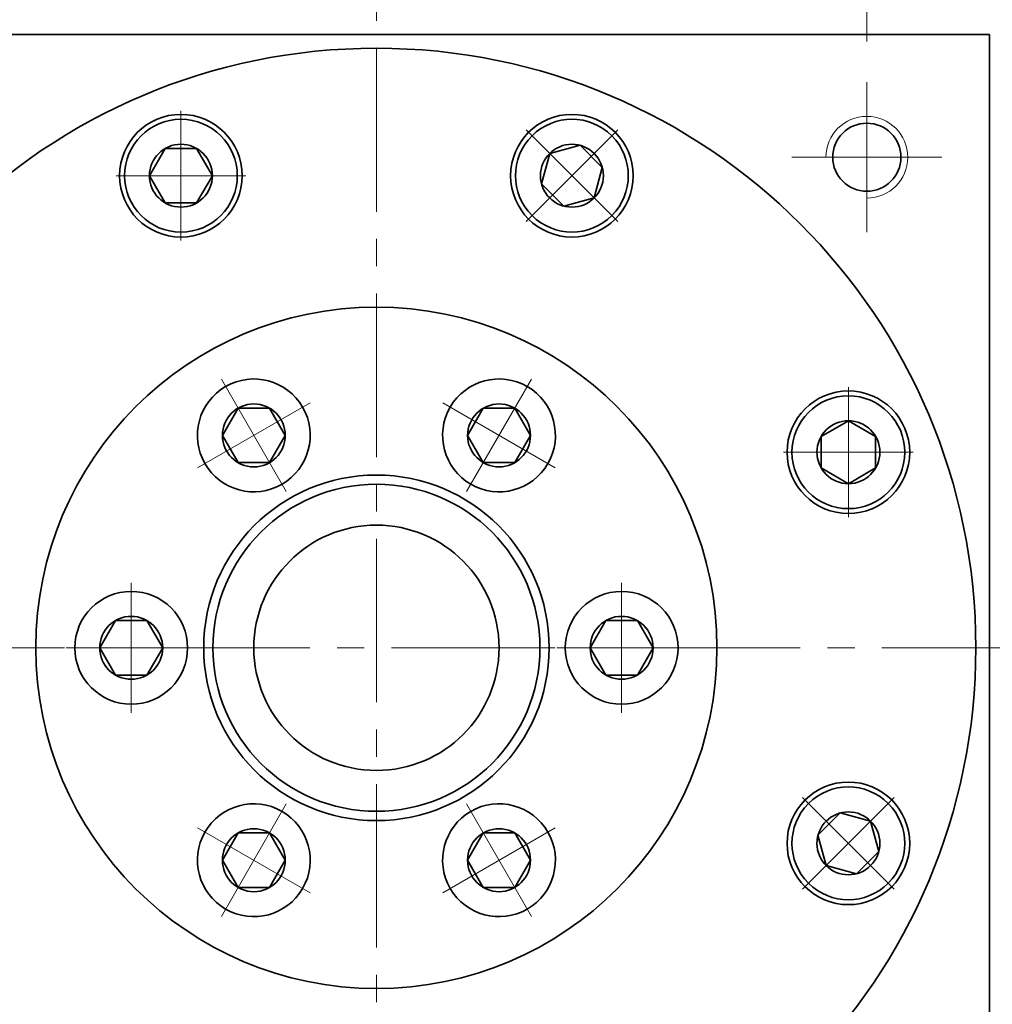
# Model space of a CAD drawing. Header units: millimetres. Extents: x -20 to 693, y -25 to 477.
# Tile 9 of 11: x 370 to 441, y 345 to 418. Entities that reach past the tile are written whole.
import ezdxf

# ---------------------------------------------------------------- set-up
doc = ezdxf.new("R2010")
doc.units = ezdxf.units.MM
doc.set_wipeout_variables(frame=1)
doc.linetypes.add('点画线', pattern=[18, 12, -2, 2, -2])
for name, color, linetype, lineweight in [('中心线层', 1, '点画线', 18), ('尺寸线层', 3, 'Continuous', 18), ('粗实线层', 7, 'Continuous', 35)]:
    doc.layers.add(name, color=color, linetype=linetype, lineweight=lineweight)
doc.styles.add('宋体', font='SimSun.ttf', dxfattribs={"width": 0.8})
doc.dimstyles.new('A水平标注$0', dxfattribs={"dimtxt": 3.5, "dimasz": 2, "dimexe": 1.5, "dimexo": 3, "dimgap": 1.1, "dimtad": 1, "dimtoh": 1, "dimdec": 4, "dimdsep": 46, "dimtxsty": '宋体', "dimblk": 'OPEN', "dimcen": 3, "dimclrd": 3, "dimclre": 3, "dimclrt": 6, "dimadec": 0, "dimazin": 0, "dimtm": 1e-09, "dimtfac": 1, "dimtdec": 4, "dimtix": 1, "dimtmove": 0, "dimatfit": 3, "dimldrblk": 'OPEN', "dimfxl": 0, "dimlwd": 13, "dimlwe": 13, "dimarcsym": 0})

# ---------------------------------------------------------------- blocks, each defined once
blk = doc.blocks.new('_Open')
at = {"color": 0, "linetype": 'ByBlock', "lineweight": -2}
for p, q in [((-1, 0.167), (0, 0)), ((-1, -0.167), (0, 0)), ((0, 0), (-1, 0))]:
    blk.add_line(p, q, dxfattribs=at)
blk = doc.blocks.new('*D21')
at = {"layer": 'Defpoints', "color": 0, "transparency": 16777216}
for p in [(359.813, 424.062), (395.813, 419.444), (359.813, 412.944)]:
    blk.add_point(p, dxfattribs=at)
at = {"layer": '尺寸线层', "color": 3, "lineweight": 13, "transparency": 16777216}
for p, q in [((359.813, 415.944), (359.813, 425.562)), ((395.813, 422.444), (395.813, 425.562)), ((393.813, 424.062), (361.813, 424.062))]:
    blk.add_line(p, q, dxfattribs=at)
at = {"layer": '尺寸线层', "color": 3, "lineweight": 13, "transparency": 16777216, "xscale": 2, "yscale": 2, "zscale": 2, "rotation": 180}
blk.add_blockref('_Open', (359.813, 424.062), dxfattribs=at)
at = {"layer": '尺寸线层', "color": 3, "lineweight": 13, "transparency": 16777216, "xscale": 2, "yscale": 2, "zscale": 2}
blk.add_blockref('_Open', (395.813, 424.062), dxfattribs=at)
at = {"layer": '尺寸线层', "color": 6, "transparency": 16777216, "insert": (377.813, 427.506), "char_height": 5, "attachment_point": 5, "style": '宋体', "bg_fill": 3, "box_fill_scale": 1.1, "bg_fill_color": 257, "bg_fill_transparency": 0}
blk.add_mtext('36', dxfattribs=at)
blk = doc.blocks.new('*D22')
at = {"layer": 'Defpoints', "color": 0, "transparency": 16777216}
for p in [(431.813, 424.062), (395.813, 419.444), (431.813, 412.944)]:
    blk.add_point(p, dxfattribs=at)
at = {"layer": '尺寸线层', "color": 3, "lineweight": 13, "transparency": 16777216}
for p, q in [((395.813, 422.444), (395.813, 425.562)), ((431.813, 415.944), (431.813, 425.562)), ((397.813, 424.062), (429.813, 424.062))]:
    blk.add_line(p, q, dxfattribs=at)
at = {"layer": '尺寸线层', "color": 3, "lineweight": 13, "transparency": 16777216, "xscale": 2, "yscale": 2, "zscale": 2, "rotation": 180}
blk.add_blockref('_Open', (395.813, 424.062), dxfattribs=at)
at = {"layer": '尺寸线层', "color": 3, "lineweight": 13, "transparency": 16777216, "xscale": 2, "yscale": 2, "zscale": 2}
blk.add_blockref('_Open', (431.813, 424.062), dxfattribs=at)
at = {"layer": '尺寸线层', "color": 6, "transparency": 16777216, "insert": (413.813, 427.506), "char_height": 5, "attachment_point": 5, "style": '宋体', "bg_fill": 3, "box_fill_scale": 1.1, "bg_fill_color": 257, "bg_fill_transparency": 0}
blk.add_mtext('36', dxfattribs=at)
blk = doc.blocks.new('*D25')
at = {"layer": 'Defpoints', "color": 0, "transparency": 16777216}
for p in [(440.813, 416.444), (440.412, 170.444), (477.424, 170.444)]:
    blk.add_point(p, dxfattribs=at)
at = {"layer": '尺寸线层', "color": 3, "lineweight": 13, "transparency": 16777216}
for p, q in [((443.813, 416.444), (478.924, 416.444)), ((477.424, 414.444), (477.424, 172.444)), ((443.412, 170.444), (478.924, 170.444))]:
    blk.add_line(p, q, dxfattribs=at)
at = {"layer": '尺寸线层', "color": 3, "lineweight": 13, "transparency": 16777216, "xscale": 2, "yscale": 2, "zscale": 2}
for p, rotation in [((477.424, 416.444), 89.99999999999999), ((477.424, 170.444), 270)]:
    blk.add_blockref('_Open', p, dxfattribs=dict(at, rotation=rotation))
at = {"layer": '尺寸线层', "color": 6, "transparency": 16777216, "insert": (473.98, 293.444), "char_height": 5, "attachment_point": 5, "rotation": 90, "style": '宋体', "bg_fill": 3, "box_fill_scale": 1.1, "bg_fill_color": 257, "bg_fill_transparency": 0}
blk.add_mtext('246', dxfattribs=at)
blk = doc.blocks.new('*D26')
at = {"layer": 'Defpoints', "color": 0, "transparency": 16777216}
for p in [(447.465, 371.444), (440.412, 170.444), (463.583, 170.444)]:
    blk.add_point(p, dxfattribs=at)
at = {"layer": '尺寸线层', "color": 3, "lineweight": 13, "transparency": 16777216}
for p, q in [((450.465, 371.444), (465.083, 371.444)), ((463.583, 369.444), (463.583, 172.444)), ((443.412, 170.444), (465.083, 170.444))]:
    blk.add_line(p, q, dxfattribs=at)
at = {"layer": '尺寸线层', "color": 3, "lineweight": 13, "transparency": 16777216, "xscale": 2, "yscale": 2, "zscale": 2}
for p, rotation in [((463.583, 371.444), 89.99999999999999), ((463.583, 170.444), 270)]:
    blk.add_blockref('_Open', p, dxfattribs=dict(at, rotation=rotation))
at = {"layer": '尺寸线层', "color": 6, "transparency": 16777216, "insert": (460.139, 270.944), "char_height": 5, "attachment_point": 5, "rotation": 90, "style": '宋体', "bg_fill": 3, "box_fill_scale": 1.1, "bg_fill_color": 257, "bg_fill_transparency": 0}
blk.add_mtext('201', dxfattribs=at)
blk = doc.blocks.new('*X8')
at = {"layer": '中心线层', "linetype": '点画线', "lineweight": 18}
for p, q in [((0, -4.765), (0, 4.765)), ((-4.765, 0), (4.765, 0))]:
    blk.add_line(p, q, dxfattribs=at)
at = {"layer": '粗实线层'}
for p, q in [((-2.309, 0), (-1.155, 2)), ((-1.155, 2), (1.155, 2)), ((2.309, 0), (1.155, 2)), ((2.309, 0), (1.155, 2)), ((-2.309, 0), (-1.155, -2)), ((2.309, 0), (1.155, -2)), ((-1.155, -2), (1.155, -2))]:
    blk.add_line(p, q, dxfattribs=at)
blk.add_circle((0, 0), 2.309, dxfattribs=at)
for start, end in [(0, 180), (180, 360)]:
    blk.add_arc((0, 0), 4.14, start, end, dxfattribs=at)
blk = doc.blocks.new('3432432432_1')
at = {"color": 7, "linetype": 'Continuous'}
for radius in [25, 12.679, 12]:
    blk.add_circle((0, 0), radius, dxfattribs=at)
for points in [[(-6.93, 12.003), (-6.909, 12.015), (-6.888, 12.028), (-6.867, 12.04), (-6.847, 12.053), (-6.826, 12.065), (-6.805, 12.078), (-6.785, 12.091), (-6.764, 12.104), (-6.744, 12.117), (-6.724, 12.131), (-6.703, 12.144), (-6.683, 12.157), (-6.663, 12.171), (-6.643, 12.185), (-6.623, 12.199), (-6.603, 12.213), (-6.584, 12.227), (-6.564, 12.241), (-6.544, 12.255), (-6.525, 12.27), (-6.506, 12.284), (-6.486, 12.299), (-6.467, 12.314), (-6.448, 12.329), (-6.429, 12.344), (-6.41, 12.359), (-6.391, 12.374), (-6.372, 12.389), (-6.353, 12.405), (-6.335, 12.42), (-6.335, 12.42), (-6.19, 12.548), (-6.052, 12.682), (-5.92, 12.822), (-5.795, 12.968), (-5.677, 13.12), (-5.565, 13.277), (-5.462, 13.439), (-5.366, 13.606), (-5.277, 13.777), (-5.197, 13.952), (-5.125, 14.13), (-5.062, 14.312), (-5.007, 14.497), (-4.96, 14.683), (-4.922, 14.872), (-4.894, 15.062), (-4.874, 15.254), (-4.862, 15.446), (-4.86, 15.639), (-4.867, 15.831), (-4.883, 16.023), (-4.907, 16.214), (-4.941, 16.403), (-4.983, 16.591), (-5.034, 16.777), (-5.094, 16.96), (-5.162, 17.14), (-5.238, 17.317), (-5.322, 17.49), (-5.415, 17.658), (-5.415, 17.658), (-5.515, 17.823), (-5.622, 17.982), (-5.737, 18.137), (-5.859, 18.286), (-5.988, 18.429), (-6.123, 18.566), (-6.265, 18.696), (-6.412, 18.82), (-6.565, 18.937), (-6.724, 19.046), (-6.887, 19.148), (-7.055, 19.243), (-7.226, 19.329), (-7.402, 19.408), (-7.582, 19.478), (-7.764, 19.54), (-7.949, 19.593), (-8.136, 19.637), (-8.325, 19.673), (-8.516, 19.7), (-8.707, 19.718), (-8.9, 19.727), (-9.092, 19.727), (-9.285, 19.719), (-9.476, 19.701), (-9.667, 19.674), (-9.856, 19.639), (-10.043, 19.595), (-10.229, 19.542), (-10.411, 19.481), (-10.411, 19.481), (-10.434, 19.472), (-10.456, 19.464), (-10.479, 19.455), (-10.502, 19.446), (-10.524, 19.438), (-10.547, 19.429), (-10.569, 19.419), (-10.592, 19.41), (-10.614, 19.401), (-10.637, 19.391), (-10.659, 19.382), (-10.681, 19.372), (-10.703, 19.362), (-10.725, 19.352), (-10.747, 19.342), (-10.769, 19.331), (-10.791, 19.321), (-10.813, 19.31), (-10.835, 19.3), (-10.856, 19.289), (-10.878, 19.278), (-10.9, 19.267), (-10.921, 19.256), (-10.943, 19.244), (-10.964, 19.233), (-10.985, 19.221), (-11.007, 19.21), (-11.028, 19.198), (-11.049, 19.186), (-11.07, 19.174), (-11.07, 19.174), (-11.255, 19.061), (-11.433, 18.938), (-11.605, 18.806), (-11.77, 18.665), (-11.927, 18.516), (-12.077, 18.359), (-12.217, 18.194), (-12.349, 18.022), (-12.472, 17.843), (-12.585, 17.658), (-12.689, 17.468), (-12.782, 17.272), (-12.865, 17.072), (-12.937, 16.868), (-12.999, 16.66), (-13.05, 16.449), (-13.089, 16.236), (-13.117, 16.021), (-13.134, 15.805), (-13.14, 15.588), (-13.134, 15.372), (-13.117, 15.156), (-13.089, 14.941), (-13.05, 14.728), (-12.999, 14.517), (-12.937, 14.309), (-12.865, 14.105), (-12.782, 13.905), (-12.689, 13.709), (-12.585, 13.518), (-12.585, 13.518), (-12.472, 13.334), (-12.349, 13.155), (-12.217, 12.983), (-12.077, 12.818), (-11.927, 12.661), (-11.77, 12.512), (-11.605, 12.371), (-11.433, 12.239), (-11.255, 12.116), (-11.07, 12.003), (-10.88, 11.9), (-10.684, 11.806), (-10.484, 11.723), (-10.279, 11.651), (-10.072, 11.59), (-9.861, 11.539), (-9.648, 11.499), (-9.433, 11.471), (-9.217, 11.454), (-9, 11.448), (-8.783, 11.454), (-8.567, 11.471), (-8.352, 11.499), (-8.139, 11.539), (-7.928, 11.59), (-7.721, 11.651), (-7.516, 11.723), (-7.316, 11.806), (-7.12, 11.9)], [(6.93, 12.003), (6.951, 11.991), (6.972, 11.979), (6.993, 11.967), (7.015, 11.956), (7.036, 11.944), (7.057, 11.933), (7.079, 11.921), (7.1, 11.91), (7.122, 11.899), (7.144, 11.888), (7.165, 11.877), (7.187, 11.867), (7.209, 11.856), (7.231, 11.846), (7.253, 11.835), (7.275, 11.825), (7.297, 11.815), (7.319, 11.805), (7.341, 11.795), (7.363, 11.786), (7.386, 11.776), (7.408, 11.767), (7.431, 11.757), (7.453, 11.748), (7.476, 11.739), (7.498, 11.73), (7.521, 11.722), (7.544, 11.713), (7.566, 11.705), (7.589, 11.696), (7.589, 11.696), (7.771, 11.635), (7.957, 11.582), (8.144, 11.538), (8.333, 11.503), (8.524, 11.476), (8.715, 11.458), (8.908, 11.449), (9.1, 11.45), (9.293, 11.459), (9.484, 11.477), (9.675, 11.504), (9.864, 11.54), (10.051, 11.584), (10.236, 11.637), (10.418, 11.699), (10.598, 11.769), (10.774, 11.848), (10.945, 11.934), (11.113, 12.028), (11.276, 12.131), (11.435, 12.24), (11.588, 12.357), (11.735, 12.481), (11.877, 12.611), (12.012, 12.748), (12.141, 12.891), (12.263, 13.04), (12.378, 13.194), (12.485, 13.354), (12.585, 13.518), (12.585, 13.518), (12.678, 13.687), (12.762, 13.86), (12.838, 14.037), (12.906, 14.217), (12.966, 14.4), (13.017, 14.586), (13.059, 14.774), (13.093, 14.963), (13.117, 15.154), (13.133, 15.346), (13.14, 15.538), (13.138, 15.731), (13.126, 15.923), (13.106, 16.114), (13.078, 16.305), (13.04, 16.493), (12.993, 16.68), (12.938, 16.865), (12.875, 17.046), (12.803, 17.225), (12.723, 17.4), (12.634, 17.571), (12.538, 17.738), (12.435, 17.9), (12.323, 18.057), (12.205, 18.209), (12.08, 18.355), (11.948, 18.495), (11.81, 18.629), (11.665, 18.756), (11.665, 18.756), (11.647, 18.772), (11.628, 18.787), (11.609, 18.803), (11.59, 18.818), (11.571, 18.833), (11.552, 18.848), (11.533, 18.863), (11.514, 18.878), (11.494, 18.893), (11.475, 18.907), (11.456, 18.922), (11.436, 18.936), (11.416, 18.95), (11.397, 18.964), (11.377, 18.978), (11.357, 18.992), (11.337, 19.006), (11.317, 19.019), (11.297, 19.033), (11.276, 19.046), (11.256, 19.06), (11.236, 19.073), (11.215, 19.086), (11.195, 19.099), (11.174, 19.112), (11.153, 19.124), (11.133, 19.137), (11.112, 19.149), (11.091, 19.162), (11.07, 19.174), (11.07, 19.174), (10.88, 19.277), (10.684, 19.371), (10.484, 19.453), (10.279, 19.526), (10.072, 19.587), (9.861, 19.638), (9.648, 19.677), (9.433, 19.706), (9.217, 19.723), (9, 19.728), (8.783, 19.723), (8.567, 19.706), (8.352, 19.677), (8.139, 19.638), (7.928, 19.587), (7.721, 19.526), (7.516, 19.453), (7.316, 19.371), (7.12, 19.277), (6.93, 19.174), (6.745, 19.061), (6.567, 18.938), (6.395, 18.806), (6.23, 18.665), (6.073, 18.516), (5.923, 18.359), (5.783, 18.194), (5.651, 18.022), (5.528, 17.843), (5.415, 17.658), (5.415, 17.658), (5.311, 17.468), (5.218, 17.272), (5.135, 17.072), (5.063, 16.868), (5.001, 16.66), (4.95, 16.449), (4.911, 16.236), (4.883, 16.021), (4.866, 15.805), (4.86, 15.588), (4.866, 15.372), (4.883, 15.156), (4.911, 14.941), (4.95, 14.728), (5.001, 14.517), (5.063, 14.309), (5.135, 14.105), (5.218, 13.905), (5.311, 13.709), (5.415, 13.518), (5.528, 13.334), (5.651, 13.155), (5.783, 12.983), (5.923, 12.818), (6.073, 12.661), (6.23, 12.512), (6.395, 12.371), (6.567, 12.239), (6.745, 12.116)], [(-13.86, 0), (-13.86, 0.024), (-13.86, 0.049), (-13.861, 0.073), (-13.861, 0.097), (-13.862, 0.121), (-13.863, 0.146), (-13.863, 0.17), (-13.865, 0.194), (-13.866, 0.218), (-13.867, 0.242), (-13.869, 0.267), (-13.87, 0.291), (-13.872, 0.315), (-13.874, 0.339), (-13.876, 0.363), (-13.878, 0.388), (-13.881, 0.412), (-13.883, 0.436), (-13.886, 0.46), (-13.888, 0.484), (-13.891, 0.508), (-13.894, 0.532), (-13.898, 0.556), (-13.901, 0.58), (-13.904, 0.604), (-13.908, 0.628), (-13.912, 0.652), (-13.916, 0.676), (-13.92, 0.7), (-13.924, 0.724), (-13.924, 0.724), (-13.962, 0.913), (-14.009, 1.1), (-14.064, 1.284), (-14.128, 1.465), (-14.2, 1.644), (-14.281, 1.819), (-14.369, 1.99), (-14.466, 2.156), (-14.57, 2.318), (-14.681, 2.475), (-14.8, 2.627), (-14.926, 2.773), (-15.058, 2.912), (-15.196, 3.046), (-15.341, 3.173), (-15.491, 3.293), (-15.647, 3.406), (-15.808, 3.512), (-15.974, 3.61), (-16.144, 3.7), (-16.318, 3.783), (-16.495, 3.857), (-16.676, 3.923), (-16.86, 3.98), (-17.046, 4.029), (-17.234, 4.069), (-17.424, 4.1), (-17.616, 4.122), (-17.808, 4.136), (-18, 4.14), (-18, 4.14), (-18.192, 4.136), (-18.384, 4.122), (-18.576, 4.1), (-18.766, 4.069), (-18.954, 4.029), (-19.14, 3.98), (-19.324, 3.923), (-19.505, 3.857), (-19.682, 3.783), (-19.856, 3.7), (-20.026, 3.61), (-20.192, 3.512), (-20.353, 3.406), (-20.509, 3.293), (-20.659, 3.173), (-20.804, 3.046), (-20.942, 2.912), (-21.074, 2.773), (-21.2, 2.627), (-21.319, 2.475), (-21.43, 2.318), (-21.534, 2.156), (-21.631, 1.99), (-21.719, 1.819), (-21.8, 1.644), (-21.872, 1.465), (-21.936, 1.284), (-21.991, 1.1), (-22.038, 0.913), (-22.076, 0.724), (-22.076, 0.724), (-22.08, 0.7), (-22.084, 0.676), (-22.088, 0.652), (-22.092, 0.628), (-22.096, 0.604), (-22.099, 0.58), (-22.102, 0.556), (-22.106, 0.532), (-22.109, 0.508), (-22.112, 0.484), (-22.114, 0.46), (-22.117, 0.436), (-22.119, 0.412), (-22.122, 0.388), (-22.124, 0.363), (-22.126, 0.339), (-22.128, 0.315), (-22.13, 0.291), (-22.131, 0.267), (-22.133, 0.242), (-22.134, 0.218), (-22.135, 0.194), (-22.137, 0.17), (-22.137, 0.146), (-22.138, 0.121), (-22.139, 0.097), (-22.139, 0.073), (-22.14, 0.049), (-22.14, 0.024), (-22.14, 0), (-22.14, 0), (-22.134, -0.217), (-22.117, -0.433), (-22.089, -0.648), (-22.05, -0.861), (-21.999, -1.072), (-21.937, -1.279), (-21.865, -1.484), (-21.782, -1.684), (-21.689, -1.88), (-21.585, -2.07), (-21.472, -2.255), (-21.349, -2.433), (-21.217, -2.605), (-21.077, -2.77), (-20.927, -2.927), (-20.77, -3.077), (-20.605, -3.217), (-20.433, -3.349), (-20.255, -3.472), (-20.07, -3.585), (-19.88, -3.689), (-19.684, -3.782), (-19.484, -3.865), (-19.279, -3.937), (-19.072, -3.999), (-18.861, -4.05), (-18.648, -4.089), (-18.433, -4.117), (-18.217, -4.134), (-18, -4.14), (-18, -4.14), (-17.783, -4.134), (-17.567, -4.117), (-17.352, -4.089), (-17.139, -4.05), (-16.928, -3.999), (-16.721, -3.937), (-16.516, -3.865), (-16.316, -3.782), (-16.12, -3.689), (-15.93, -3.585), (-15.745, -3.472), (-15.567, -3.349), (-15.395, -3.217), (-15.23, -3.077), (-15.073, -2.927), (-14.923, -2.77), (-14.783, -2.605), (-14.651, -2.433), (-14.528, -2.255), (-14.415, -2.07), (-14.311, -1.88), (-14.218, -1.684), (-14.135, -1.484), (-14.063, -1.279), (-14.001, -1.072), (-13.95, -0.861), (-13.911, -0.648), (-13.883, -0.433), (-13.866, -0.217)], [(13.86, 0), (13.86, -0.024), (13.86, -0.049), (13.861, -0.073), (13.861, -0.097), (13.862, -0.121), (13.863, -0.146), (13.863, -0.17), (13.865, -0.194), (13.866, -0.218), (13.867, -0.242), (13.869, -0.267), (13.87, -0.291), (13.872, -0.315), (13.874, -0.339), (13.876, -0.363), (13.878, -0.388), (13.881, -0.412), (13.883, -0.436), (13.886, -0.46), (13.888, -0.484), (13.891, -0.508), (13.894, -0.532), (13.898, -0.556), (13.901, -0.58), (13.904, -0.604), (13.908, -0.628), (13.912, -0.652), (13.916, -0.676), (13.92, -0.7), (13.924, -0.724), (13.924, -0.724), (13.962, -0.913), (14.009, -1.1), (14.064, -1.284), (14.128, -1.465), (14.2, -1.644), (14.281, -1.819), (14.369, -1.99), (14.466, -2.156), (14.57, -2.318), (14.681, -2.475), (14.8, -2.627), (14.926, -2.773), (15.058, -2.912), (15.196, -3.046), (15.341, -3.173), (15.491, -3.293), (15.647, -3.406), (15.808, -3.512), (15.974, -3.61), (16.144, -3.7), (16.318, -3.783), (16.495, -3.857), (16.676, -3.923), (16.86, -3.98), (17.046, -4.029), (17.234, -4.069), (17.424, -4.1), (17.616, -4.122), (17.808, -4.136), (18, -4.14), (18, -4.14), (18.192, -4.136), (18.384, -4.122), (18.576, -4.1), (18.766, -4.069), (18.954, -4.029), (19.14, -3.98), (19.324, -3.923), (19.505, -3.857), (19.682, -3.783), (19.856, -3.7), (20.026, -3.61), (20.192, -3.512), (20.353, -3.406), (20.509, -3.293), (20.659, -3.173), (20.804, -3.046), (20.942, -2.912), (21.074, -2.773), (21.2, -2.627), (21.319, -2.475), (21.43, -2.318), (21.534, -2.156), (21.631, -1.99), (21.719, -1.819), (21.8, -1.644), (21.872, -1.465), (21.936, -1.284), (21.991, -1.1), (22.038, -0.913), (22.076, -0.724), (22.076, -0.724), (22.08, -0.7), (22.084, -0.676), (22.088, -0.652), (22.092, -0.628), (22.096, -0.604), (22.099, -0.58), (22.102, -0.556), (22.106, -0.532), (22.109, -0.508), (22.112, -0.484), (22.114, -0.46), (22.117, -0.436), (22.119, -0.412), (22.122, -0.388), (22.124, -0.363), (22.126, -0.339), (22.128, -0.315), (22.13, -0.291), (22.131, -0.267), (22.133, -0.242), (22.134, -0.218), (22.135, -0.194), (22.137, -0.17), (22.137, -0.146), (22.138, -0.121), (22.139, -0.097), (22.139, -0.073), (22.14, -0.049), (22.14, -0.024), (22.14, 0), (22.14, 0), (22.134, 0.217), (22.117, 0.433), (22.089, 0.648), (22.05, 0.861), (21.999, 1.072), (21.937, 1.279), (21.865, 1.484), (21.782, 1.684), (21.689, 1.88), (21.585, 2.07), (21.472, 2.255), (21.349, 2.433), (21.217, 2.605), (21.077, 2.77), (20.927, 2.927), (20.77, 3.077), (20.605, 3.217), (20.433, 3.349), (20.255, 3.472), (20.07, 3.585), (19.88, 3.689), (19.684, 3.782), (19.484, 3.865), (19.279, 3.937), (19.072, 3.999), (18.861, 4.05), (18.648, 4.089), (18.433, 4.117), (18.217, 4.134), (18, 4.14), (18, 4.14), (17.783, 4.134), (17.567, 4.117), (17.352, 4.089), (17.139, 4.05), (16.928, 3.999), (16.721, 3.937), (16.516, 3.865), (16.316, 3.782), (16.12, 3.689), (15.93, 3.585), (15.745, 3.472), (15.567, 3.349), (15.395, 3.217), (15.23, 3.077), (15.073, 2.927), (14.923, 2.77), (14.783, 2.605), (14.651, 2.433), (14.528, 2.255), (14.415, 2.07), (14.311, 1.88), (14.218, 1.684), (14.135, 1.484), (14.063, 1.279), (14.001, 1.072), (13.95, 0.861), (13.911, 0.648), (13.883, 0.433), (13.866, 0.217)], [(-6.93, -12.003), (-6.951, -11.991), (-6.972, -11.979), (-6.993, -11.967), (-7.015, -11.956), (-7.036, -11.944), (-7.057, -11.933), (-7.079, -11.921), (-7.1, -11.91), (-7.122, -11.899), (-7.144, -11.888), (-7.165, -11.877), (-7.187, -11.867), (-7.209, -11.856), (-7.231, -11.846), (-7.253, -11.835), (-7.275, -11.825), (-7.297, -11.815), (-7.319, -11.805), (-7.341, -11.795), (-7.363, -11.786), (-7.386, -11.776), (-7.408, -11.767), (-7.431, -11.757), (-7.453, -11.748), (-7.476, -11.739), (-7.498, -11.73), (-7.521, -11.722), (-7.544, -11.713), (-7.566, -11.705), (-7.589, -11.696), (-7.589, -11.696), (-7.771, -11.635), (-7.957, -11.582), (-8.144, -11.538), (-8.333, -11.503), (-8.524, -11.476), (-8.715, -11.458), (-8.908, -11.449), (-9.1, -11.45), (-9.293, -11.459), (-9.484, -11.477), (-9.675, -11.504), (-9.864, -11.54), (-10.051, -11.584), (-10.236, -11.637), (-10.418, -11.699), (-10.598, -11.769), (-10.774, -11.848), (-10.945, -11.934), (-11.113, -12.028), (-11.276, -12.131), (-11.435, -12.24), (-11.588, -12.357), (-11.735, -12.481), (-11.877, -12.611), (-12.012, -12.748), (-12.141, -12.891), (-12.263, -13.04), (-12.378, -13.194), (-12.485, -13.354), (-12.585, -13.518), (-12.585, -13.518), (-12.678, -13.687), (-12.762, -13.86), (-12.838, -14.037), (-12.906, -14.217), (-12.966, -14.4), (-13.017, -14.586), (-13.059, -14.774), (-13.093, -14.963), (-13.117, -15.154), (-13.133, -15.346), (-13.14, -15.538), (-13.138, -15.731), (-13.126, -15.923), (-13.106, -16.114), (-13.078, -16.305), (-13.04, -16.493), (-12.993, -16.68), (-12.938, -16.865), (-12.875, -17.046), (-12.803, -17.225), (-12.723, -17.4), (-12.634, -17.571), (-12.538, -17.738), (-12.435, -17.9), (-12.323, -18.057), (-12.205, -18.209), (-12.08, -18.355), (-11.948, -18.495), (-11.81, -18.629), (-11.665, -18.756), (-11.665, -18.756), (-11.647, -18.772), (-11.628, -18.787), (-11.609, -18.803), (-11.59, -18.818), (-11.571, -18.833), (-11.552, -18.848), (-11.533, -18.863), (-11.514, -18.878), (-11.494, -18.893), (-11.475, -18.907), (-11.456, -18.922), (-11.436, -18.936), (-11.416, -18.95), (-11.397, -18.964), (-11.377, -18.978), (-11.357, -18.992), (-11.337, -19.006), (-11.317, -19.019), (-11.297, -19.033), (-11.276, -19.046), (-11.256, -19.06), (-11.236, -19.073), (-11.215, -19.086), (-11.195, -19.099), (-11.174, -19.112), (-11.153, -19.124), (-11.133, -19.137), (-11.112, -19.149), (-11.091, -19.162), (-11.07, -19.174), (-11.07, -19.174), (-10.88, -19.277), (-10.684, -19.371), (-10.484, -19.453), (-10.279, -19.526), (-10.072, -19.587), (-9.861, -19.638), (-9.648, -19.677), (-9.433, -19.706), (-9.217, -19.723), (-9, -19.728), (-8.783, -19.723), (-8.567, -19.706), (-8.352, -19.677), (-8.139, -19.638), (-7.928, -19.587), (-7.721, -19.526), (-7.516, -19.453), (-7.316, -19.371), (-7.12, -19.277), (-6.93, -19.174), (-6.745, -19.061), (-6.567, -18.938), (-6.395, -18.806), (-6.23, -18.665), (-6.073, -18.516), (-5.923, -18.359), (-5.783, -18.194), (-5.651, -18.022), (-5.528, -17.843), (-5.415, -17.658), (-5.415, -17.658), (-5.311, -17.468), (-5.218, -17.272), (-5.135, -17.072), (-5.063, -16.868), (-5.001, -16.66), (-4.95, -16.449), (-4.911, -16.236), (-4.883, -16.021), (-4.866, -15.805), (-4.86, -15.588), (-4.866, -15.372), (-4.883, -15.156), (-4.911, -14.941), (-4.95, -14.728), (-5.001, -14.517), (-5.063, -14.309), (-5.135, -14.105), (-5.218, -13.905), (-5.311, -13.709), (-5.415, -13.518), (-5.528, -13.334), (-5.651, -13.155), (-5.783, -12.983), (-5.923, -12.818), (-6.073, -12.661), (-6.23, -12.512), (-6.395, -12.371), (-6.567, -12.239), (-6.745, -12.116)], [(6.93, -12.003), (6.909, -12.015), (6.888, -12.028), (6.867, -12.04), (6.847, -12.053), (6.826, -12.065), (6.805, -12.078), (6.785, -12.091), (6.764, -12.104), (6.744, -12.117), (6.724, -12.131), (6.703, -12.144), (6.683, -12.157), (6.663, -12.171), (6.643, -12.185), (6.623, -12.199), (6.603, -12.213), (6.584, -12.227), (6.564, -12.241), (6.544, -12.255), (6.525, -12.27), (6.506, -12.284), (6.486, -12.299), (6.467, -12.314), (6.448, -12.329), (6.429, -12.344), (6.41, -12.359), (6.391, -12.374), (6.372, -12.389), (6.353, -12.405), (6.335, -12.42), (6.335, -12.42), (6.19, -12.548), (6.052, -12.682), (5.92, -12.822), (5.795, -12.968), (5.677, -13.12), (5.565, -13.277), (5.462, -13.439), (5.366, -13.606), (5.277, -13.777), (5.197, -13.952), (5.125, -14.13), (5.062, -14.312), (5.007, -14.497), (4.96, -14.683), (4.922, -14.872), (4.894, -15.062), (4.874, -15.254), (4.862, -15.446), (4.86, -15.639), (4.867, -15.831), (4.883, -16.023), (4.907, -16.214), (4.941, -16.403), (4.983, -16.591), (5.034, -16.777), (5.094, -16.96), (5.162, -17.14), (5.238, -17.317), (5.322, -17.49), (5.415, -17.658), (5.415, -17.658), (5.515, -17.823), (5.622, -17.982), (5.737, -18.137), (5.859, -18.286), (5.988, -18.429), (6.123, -18.566), (6.265, -18.696), (6.412, -18.82), (6.565, -18.937), (6.724, -19.046), (6.887, -19.148), (7.055, -19.243), (7.226, -19.329), (7.402, -19.408), (7.582, -19.478), (7.764, -19.54), (7.949, -19.593), (8.136, -19.637), (8.325, -19.673), (8.516, -19.7), (8.707, -19.718), (8.9, -19.727), (9.092, -19.727), (9.285, -19.719), (9.476, -19.701), (9.667, -19.674), (9.856, -19.639), (10.043, -19.595), (10.229, -19.542), (10.411, -19.481), (10.411, -19.481), (10.434, -19.472), (10.456, -19.464), (10.479, -19.455), (10.502, -19.446), (10.524, -19.438), (10.547, -19.429), (10.569, -19.419), (10.592, -19.41), (10.614, -19.401), (10.637, -19.391), (10.659, -19.382), (10.681, -19.372), (10.703, -19.362), (10.725, -19.352), (10.747, -19.342), (10.769, -19.331), (10.791, -19.321), (10.813, -19.31), (10.835, -19.3), (10.856, -19.289), (10.878, -19.278), (10.9, -19.267), (10.921, -19.256), (10.943, -19.244), (10.964, -19.233), (10.985, -19.221), (11.007, -19.21), (11.028, -19.198), (11.049, -19.186), (11.07, -19.174), (11.07, -19.174), (11.255, -19.061), (11.433, -18.938), (11.605, -18.806), (11.77, -18.665), (11.927, -18.516), (12.077, -18.359), (12.217, -18.194), (12.349, -18.022), (12.472, -17.843), (12.585, -17.658), (12.689, -17.468), (12.782, -17.272), (12.865, -17.072), (12.937, -16.868), (12.999, -16.66), (13.05, -16.449), (13.089, -16.236), (13.117, -16.021), (13.134, -15.805), (13.14, -15.588), (13.134, -15.372), (13.117, -15.156), (13.089, -14.941), (13.05, -14.728), (12.999, -14.517), (12.937, -14.309), (12.865, -14.105), (12.782, -13.905), (12.689, -13.709), (12.585, -13.518), (12.585, -13.518), (12.472, -13.334), (12.349, -13.155), (12.217, -12.983), (12.077, -12.818), (11.927, -12.661), (11.77, -12.512), (11.605, -12.371), (11.433, -12.239), (11.255, -12.116), (11.07, -12.003), (10.88, -11.9), (10.684, -11.806), (10.484, -11.723), (10.279, -11.651), (10.072, -11.59), (9.861, -11.539), (9.648, -11.499), (9.433, -11.471), (9.217, -11.454), (9, -11.448), (8.783, -11.454), (8.567, -11.471), (8.352, -11.499), (8.139, -11.539), (7.928, -11.59), (7.721, -11.651), (7.516, -11.723), (7.316, -11.806), (7.12, -11.9)]]:
    blk.add_wipeout(points).dxf.layer = '粗实线层'
at = {"layer": '粗实线层'}
for p, rotation in [((-9, 15.588), 299.9999999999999), ((9, 15.588), 240), ((18, 0), 180), ((-9, -15.588), 59.99999999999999), ((9, -15.588), 120)]:
    blk.add_blockref('*X8', p, dxfattribs=dict(at, rotation=rotation))
blk.add_blockref('*X8', (-18, 0), dxfattribs=at)
blk = doc.blocks.new('*X10')
at = {"layer": '中心线层', "linetype": '点画线', "lineweight": 18}
for p, q in [((0, -4.765), (0, 4.765)), ((-4.765, 0), (4.765, 0))]:
    blk.add_line(p, q, dxfattribs=at)
at = {"layer": '粗实线层'}
for p, q in [((-2.309, 0), (-1.155, 2)), ((-1.155, 2), (1.155, 2)), ((2.309, 0), (1.155, 2)), ((2.309, 0), (1.155, 2)), ((-2.309, 0), (-1.155, -2)), ((2.309, 0), (1.155, -2)), ((-1.155, -2), (1.155, -2))]:
    blk.add_line(p, q, dxfattribs=at)
blk.add_circle((0, 0), 2.309, dxfattribs=at)
for start, end in [(0, 180), (180, 360)]:
    blk.add_arc((0, 0), 4.14, start, end, dxfattribs=at)
blk = doc.blocks.new('*D28')
at = {"layer": 'Defpoints', "color": 0, "transparency": 16777216}
for p in [(440.813, 439.104), (350.813, 416.444), (440.813, 416.444)]:
    blk.add_point(p, dxfattribs=at)
at = {"layer": '尺寸线层', "color": 3, "lineweight": 13, "transparency": 16777216}
for p, q in [((350.813, 419.444), (350.813, 440.604)), ((440.813, 419.444), (440.813, 440.604)), ((352.813, 439.104), (438.813, 439.104))]:
    blk.add_line(p, q, dxfattribs=at)
at = {"layer": '尺寸线层', "color": 3, "lineweight": 13, "transparency": 16777216, "xscale": 2, "yscale": 2, "zscale": 2, "rotation": 180}
blk.add_blockref('_Open', (350.813, 439.104), dxfattribs=at)
at = {"layer": '尺寸线层', "color": 3, "lineweight": 13, "transparency": 16777216, "xscale": 2, "yscale": 2, "zscale": 2}
blk.add_blockref('_Open', (440.813, 439.104), dxfattribs=at)
at = {"layer": '尺寸线层', "color": 6, "transparency": 16777216, "insert": (394.68, 442.549), "char_height": 5, "attachment_point": 5, "style": '宋体', "bg_fill": 3, "box_fill_scale": 1.1, "bg_fill_color": 257, "bg_fill_transparency": 0}
blk.add_mtext('90', dxfattribs=at)

msp = doc.modelspace()

# ---------------------------------------------------------------- linework, layer by layer
at = {"layer": '中心线层'}
for p, q in [((395.813, 313.444), (395.813, 419.444)), ((431.813, 412.944), (431.813, 401.944)), ((426.313, 407.444), (437.313, 407.444)), ((342.921, 371.444), (447.465, 371.444))]:
    msp.add_line(p, q, dxfattribs=at)
at = {"layer": '粗实线层'}
for p in [(350.813, 416.444), (440.813, 326.444)]:
    msp.add_line(p, (440.813, 416.444), dxfattribs=at)
for centre, radius in [((381.462, 406.09), 4.5), ((410.164, 406.09), 4.5), ((431.813, 407.444), 2.5), ((430.458, 385.795), 4.5), ((430.458, 357.094), 4.5)]:
    msp.add_circle(centre, radius, dxfattribs=at)
at = {"layer": '粗实线层', "lineweight": 18}
msp.add_arc((431.813, 407.444), 3, 270, 180, dxfattribs=at)

# ---------------------------------------------------------------- next in the draw order: dimensions: what is measured, and where the dimension line sits
at = {"layer": '尺寸线层'}
dim = msp.add_linear_dim(base=(359.813, 424.062), p1=(395.813, 419.444), p2=(359.813, 412.944), dimstyle='A水平标注$0', override={"dimtxt": 5, "dimgap": 1, "dimdec": 1, "dimpost": '<>', "dimblk": 'Open', "dimtvp": 0.1, "dimtfill": 1, "dimtfillclr": 256}, dxfattribs=at)
dim.commit()
dim.dimension.update_dxf_attribs({"geometry": '*D21', "text_midpoint": (377.813, 427.506)})
dim = msp.add_linear_dim(base=(477.424, 170.444), p1=(440.813, 416.444), p2=(440.412, 170.444), angle=270, dimstyle='A水平标注$0', override={"dimtxt": 5, "dimgap": 1, "dimdec": 1, "dimpost": '<>', "dimblk": 'Open', "dimtvp": 0.1, "dimtfill": 1, "dimtfillclr": 256}, dxfattribs=at)
dim.commit()
dim.dimension.update_dxf_attribs({"geometry": '*D25', "text_midpoint": (473.98, 293.444)})

# ---------------------------------------------------------------- next in the draw order: dimensions: what is measured, and where the dimension line sits
dim = msp.add_linear_dim(base=(431.813, 424.062), p1=(395.813, 419.444), p2=(431.813, 412.944), dimstyle='A水平标注$0', override={"dimtxt": 5, "dimgap": 1, "dimdec": 1, "dimpost": '<>', "dimblk": 'Open', "dimtvp": 0.1, "dimtfill": 1, "dimtfillclr": 256}, dxfattribs=at)
dim.commit()
dim.dimension.update_dxf_attribs({"geometry": '*D22', "text_midpoint": (413.813, 427.506)})
dim = msp.add_linear_dim(base=(463.583, 170.444), p1=(447.465, 371.444), p2=(440.412, 170.444), angle=270, dimstyle='A水平标注$0', override={"dimtxt": 5, "dimgap": 1, "dimtad": 1, "dimjust": 0, "dimdec": 1, "dimlfac": 1, "dimpost": '<>', "dimse1": 0, "dimse2": 0, "dimsd1": 0, "dimsd2": 0, "dimtofl": 1, "dimtvp": 0.1}, dxfattribs=at)
dim.commit()
dim.dimension.update_dxf_attribs({"geometry": '*D26', "text_midpoint": (460.139, 270.944)})

# ---------------------------------------------------------------- next in the draw order: linework, layer by layer
at = {"layer": '粗实线层'}
msp.add_circle((395.813, 371.444), 44, dxfattribs=at)

# ---------------------------------------------------------------- next in the draw order: dimensions: what is measured, and where the dimension line sits
at = {"layer": '尺寸线层'}
dim = msp.add_linear_dim(base=(440.813, 439.104), p1=(350.813, 416.444), p2=(440.813, 416.444), dimstyle='A水平标注$0', override={"dimtxt": 5, "dimgap": 1, "dimdec": 1, "dimpost": '<>', "dimblk": 'Open', "dimtvp": 0.1, "dimtfill": 1, "dimtfillclr": 256}, dxfattribs=at)
dim.commit()
dim.dimension.update_dxf_attribs({"geometry": '*D28', "text_midpoint": (394.68, 439.104), "dimtype": 160})

# ---------------------------------------------------------------- next in the draw order: block references
at = {"layer": '粗实线层'}
msp.add_blockref('3432432432_1', (395.813, 371.444), dxfattribs=at)

# ---------------------------------------------------------------- next in the draw order: wipeouts: each hides what was drawn before it
for points in [[(385.602, 406.09), (385.602, 406.114), (385.602, 406.138), (385.602, 406.163), (385.601, 406.187), (385.601, 406.211), (385.6, 406.235), (385.599, 406.26), (385.598, 406.284), (385.597, 406.308), (385.595, 406.332), (385.594, 406.357), (385.592, 406.381), (385.59, 406.405), (385.588, 406.429), (385.586, 406.453), (385.584, 406.477), (385.582, 406.502), (385.579, 406.526), (385.577, 406.55), (385.574, 406.574), (385.571, 406.598), (385.568, 406.622), (385.565, 406.646), (385.561, 406.67), (385.558, 406.694), (385.554, 406.718), (385.551, 406.742), (385.547, 406.766), (385.543, 406.79), (385.539, 406.814), (385.539, 406.814), (385.5, 407.003), (385.454, 407.189), (385.398, 407.374), (385.334, 407.555), (385.262, 407.734), (385.181, 407.908), (385.093, 408.079), (384.997, 408.246), (384.892, 408.408), (384.781, 408.565), (384.662, 408.716), (384.537, 408.862), (384.405, 409.002), (384.266, 409.136), (384.121, 409.263), (383.971, 409.383), (383.815, 409.496), (383.654, 409.602), (383.489, 409.7), (383.319, 409.79), (383.145, 409.873), (382.967, 409.947), (382.786, 410.012), (382.602, 410.07), (382.416, 410.118), (382.228, 410.158), (382.038, 410.19), (381.847, 410.212), (381.655, 410.225), (381.462, 410.23), (381.462, 410.23), (381.27, 410.225), (381.078, 410.212), (380.887, 410.19), (380.697, 410.158), (380.508, 410.118), (380.322, 410.07), (380.138, 410.012), (379.958, 409.947), (379.78, 409.873), (379.606, 409.79), (379.436, 409.7), (379.27, 409.602), (379.109, 409.496), (378.954, 409.383), (378.803, 409.263), (378.659, 409.136), (378.52, 409.002), (378.388, 408.862), (378.262, 408.716), (378.144, 408.565), (378.032, 408.408), (377.928, 408.246), (377.832, 408.079), (377.743, 407.908), (377.663, 407.734), (377.59, 407.555), (377.526, 407.374), (377.471, 407.189), (377.424, 407.003), (377.386, 406.814), (377.386, 406.814), (377.382, 406.79), (377.378, 406.766), (377.374, 406.742), (377.37, 406.718), (377.367, 406.694), (377.363, 406.67), (377.36, 406.646), (377.357, 406.622), (377.354, 406.598), (377.351, 406.574), (377.348, 406.55), (377.345, 406.526), (377.343, 406.502), (377.341, 406.477), (377.338, 406.453), (377.336, 406.429), (377.334, 406.405), (377.333, 406.381), (377.331, 406.357), (377.329, 406.332), (377.328, 406.308), (377.327, 406.284), (377.326, 406.26), (377.325, 406.235), (377.324, 406.211), (377.323, 406.187), (377.323, 406.163), (377.323, 406.138), (377.322, 406.114), (377.322, 406.09), (377.322, 406.09), (377.328, 405.873), (377.345, 405.657), (377.373, 405.442), (377.413, 405.229), (377.463, 405.018), (377.525, 404.81), (377.597, 404.606), (377.68, 404.406), (377.774, 404.21), (377.877, 404.02), (377.99, 403.835), (378.113, 403.656), (378.245, 403.484), (378.386, 403.32), (378.535, 403.162), (378.692, 403.013), (378.857, 402.872), (379.029, 402.74), (379.208, 402.618), (379.392, 402.504), (379.583, 402.401), (379.778, 402.308), (379.979, 402.225), (380.183, 402.152), (380.391, 402.091), (380.602, 402.04), (380.815, 402.001), (381.03, 401.972), (381.246, 401.955), (381.462, 401.95), (381.462, 401.95), (381.679, 401.955), (381.895, 401.972), (382.11, 402.001), (382.323, 402.04), (382.534, 402.091), (382.742, 402.152), (382.946, 402.225), (383.146, 402.308), (383.342, 402.401), (383.532, 402.504), (383.717, 402.618), (383.896, 402.74), (384.068, 402.872), (384.233, 403.013), (384.39, 403.162), (384.539, 403.32), (384.68, 403.484), (384.812, 403.656), (384.934, 403.835), (385.048, 404.02), (385.151, 404.21), (385.244, 404.406), (385.327, 404.606), (385.4, 404.81), (385.461, 405.018), (385.512, 405.229), (385.551, 405.442), (385.58, 405.657), (385.597, 405.873)], [(413.091, 403.162), (413.108, 403.18), (413.125, 403.197), (413.142, 403.214), (413.159, 403.232), (413.176, 403.249), (413.192, 403.267), (413.209, 403.285), (413.225, 403.303), (413.241, 403.321), (413.257, 403.339), (413.274, 403.357), (413.289, 403.375), (413.305, 403.394), (413.321, 403.412), (413.337, 403.431), (413.352, 403.449), (413.368, 403.468), (413.383, 403.487), (413.398, 403.506), (413.413, 403.525), (413.428, 403.544), (413.443, 403.563), (413.458, 403.582), (413.473, 403.602), (413.487, 403.621), (413.501, 403.641), (413.516, 403.66), (413.53, 403.68), (413.544, 403.7), (413.558, 403.72), (413.558, 403.72), (413.664, 403.88), (413.763, 404.045), (413.855, 404.215), (413.938, 404.388), (414.013, 404.565), (414.079, 404.746), (414.138, 404.929), (414.187, 405.115), (414.228, 405.304), (414.26, 405.493), (414.284, 405.684), (414.298, 405.876), (414.304, 406.069), (414.3, 406.261), (414.288, 406.453), (414.266, 406.645), (414.236, 406.835), (414.197, 407.023), (414.149, 407.21), (414.093, 407.394), (414.028, 407.575), (413.955, 407.753), (413.873, 407.927), (413.784, 408.098), (413.687, 408.264), (413.582, 408.425), (413.47, 408.582), (413.35, 408.733), (413.224, 408.878), (413.091, 409.017), (413.091, 409.017), (412.952, 409.15), (412.807, 409.276), (412.656, 409.396), (412.499, 409.508), (412.338, 409.613), (412.172, 409.71), (412.001, 409.8), (411.827, 409.881), (411.649, 409.954), (411.467, 410.019), (411.283, 410.075), (411.097, 410.123), (410.908, 410.162), (410.718, 410.192), (410.527, 410.214), (410.335, 410.226), (410.143, 410.23), (409.95, 410.224), (409.758, 410.21), (409.567, 410.187), (409.377, 410.154), (409.189, 410.114), (409.003, 410.064), (408.82, 410.006), (408.639, 409.939), (408.462, 409.864), (408.288, 409.781), (408.119, 409.69), (407.954, 409.591), (407.793, 409.484), (407.793, 409.484), (407.774, 409.47), (407.754, 409.456), (407.734, 409.442), (407.714, 409.428), (407.695, 409.413), (407.675, 409.399), (407.656, 409.384), (407.637, 409.369), (407.618, 409.354), (407.599, 409.339), (407.58, 409.324), (407.561, 409.309), (407.542, 409.294), (407.523, 409.278), (407.504, 409.263), (407.486, 409.247), (407.467, 409.232), (407.449, 409.216), (407.431, 409.2), (407.413, 409.184), (407.395, 409.167), (407.377, 409.151), (407.359, 409.135), (407.341, 409.118), (407.323, 409.102), (407.306, 409.085), (407.288, 409.068), (407.271, 409.051), (407.253, 409.034), (407.236, 409.017), (407.236, 409.017), (407.087, 408.86), (406.946, 408.695), (406.814, 408.523), (406.691, 408.345), (406.578, 408.16), (406.475, 407.969), (406.382, 407.774), (406.299, 407.573), (406.226, 407.369), (406.165, 407.161), (406.114, 406.951), (406.075, 406.737), (406.046, 406.523), (406.029, 406.306), (406.024, 406.09), (406.029, 405.873), (406.046, 405.657), (406.075, 405.442), (406.114, 405.229), (406.165, 405.018), (406.226, 404.81), (406.299, 404.606), (406.382, 404.406), (406.475, 404.21), (406.578, 404.02), (406.691, 403.835), (406.814, 403.656), (406.946, 403.484), (407.087, 403.32), (407.236, 403.162), (407.236, 403.162), (407.393, 403.013), (407.558, 402.872), (407.73, 402.74), (407.909, 402.618), (408.094, 402.504), (408.284, 402.401), (408.48, 402.308), (408.68, 402.225), (408.884, 402.152), (409.092, 402.091), (409.303, 402.04), (409.516, 402.001), (409.731, 401.972), (409.947, 401.955), (410.164, 401.95), (410.38, 401.955), (410.596, 401.972), (410.811, 402.001), (411.024, 402.04), (411.235, 402.091), (411.443, 402.152), (411.647, 402.225), (411.847, 402.308), (412.043, 402.401), (412.234, 402.504), (412.418, 402.618), (412.597, 402.74), (412.769, 402.872), (412.934, 403.013)], [(430.458, 381.655), (430.483, 381.655), (430.507, 381.655), (430.531, 381.656), (430.555, 381.656), (430.58, 381.657), (430.604, 381.658), (430.628, 381.658), (430.652, 381.659), (430.677, 381.661), (430.701, 381.662), (430.725, 381.664), (430.749, 381.665), (430.774, 381.667), (430.798, 381.669), (430.822, 381.671), (430.846, 381.673), (430.87, 381.675), (430.894, 381.678), (430.918, 381.681), (430.943, 381.683), (430.967, 381.686), (430.991, 381.689), (431.015, 381.693), (431.039, 381.696), (431.063, 381.699), (431.087, 381.703), (431.111, 381.707), (431.135, 381.711), (431.159, 381.715), (431.183, 381.719), (431.183, 381.719), (431.371, 381.757), (431.558, 381.804), (431.742, 381.859), (431.924, 381.923), (432.102, 381.995), (432.277, 382.076), (432.448, 382.164), (432.615, 382.261), (432.777, 382.365), (432.934, 382.476), (433.085, 382.595), (433.231, 382.72), (433.371, 382.853), (433.505, 382.991), (433.632, 383.136), (433.752, 383.286), (433.865, 383.442), (433.97, 383.603), (434.069, 383.769), (434.159, 383.939), (434.241, 384.113), (434.315, 384.29), (434.381, 384.471), (434.438, 384.655), (434.487, 384.841), (434.527, 385.029), (434.558, 385.219), (434.581, 385.41), (434.594, 385.603), (434.598, 385.795), (434.598, 385.795), (434.594, 385.987), (434.581, 386.179), (434.558, 386.371), (434.527, 386.561), (434.487, 386.749), (434.438, 386.935), (434.381, 387.119), (434.315, 387.3), (434.241, 387.477), (434.159, 387.651), (434.069, 387.821), (433.97, 387.987), (433.865, 388.148), (433.752, 388.304), (433.632, 388.454), (433.505, 388.599), (433.371, 388.737), (433.231, 388.869), (433.085, 388.995), (432.934, 389.114), (432.777, 389.225), (432.615, 389.329), (432.448, 389.426), (432.277, 389.514), (432.102, 389.595), (431.924, 389.667), (431.742, 389.731), (431.558, 389.786), (431.371, 389.833), (431.183, 389.871), (431.183, 389.871), (431.159, 389.875), (431.135, 389.879), (431.111, 389.883), (431.087, 389.887), (431.063, 389.891), (431.039, 389.894), (431.015, 389.897), (430.991, 389.901), (430.967, 389.904), (430.943, 389.907), (430.918, 389.909), (430.894, 389.912), (430.87, 389.914), (430.846, 389.917), (430.822, 389.919), (430.798, 389.921), (430.774, 389.923), (430.749, 389.925), (430.725, 389.926), (430.701, 389.928), (430.677, 389.929), (430.652, 389.93), (430.628, 389.931), (430.604, 389.932), (430.58, 389.933), (430.555, 389.934), (430.531, 389.934), (430.507, 389.935), (430.483, 389.935), (430.458, 389.935), (430.458, 389.935), (430.242, 389.929), (430.026, 389.912), (429.811, 389.884), (429.598, 389.844), (429.387, 389.794), (429.179, 389.732), (428.975, 389.66), (428.775, 389.577), (428.579, 389.484), (428.388, 389.38), (428.204, 389.267), (428.025, 389.144), (427.853, 389.012), (427.688, 388.872), (427.531, 388.722), (427.382, 388.565), (427.241, 388.4), (427.109, 388.228), (426.986, 388.05), (426.873, 387.865), (426.77, 387.674), (426.676, 387.479), (426.593, 387.279), (426.521, 387.074), (426.46, 386.866), (426.409, 386.656), (426.369, 386.443), (426.341, 386.228), (426.324, 386.012), (426.318, 385.795), (426.318, 385.795), (426.324, 385.578), (426.341, 385.362), (426.369, 385.147), (426.409, 384.934), (426.46, 384.723), (426.521, 384.516), (426.593, 384.311), (426.676, 384.111), (426.77, 383.915), (426.873, 383.725), (426.986, 383.54), (427.109, 383.362), (427.241, 383.19), (427.382, 383.025), (427.531, 382.868), (427.688, 382.718), (427.853, 382.578), (428.025, 382.446), (428.204, 382.323), (428.388, 382.21), (428.579, 382.106), (428.775, 382.013), (428.975, 381.93), (429.179, 381.858), (429.387, 381.796), (429.598, 381.745), (429.811, 381.706), (430.026, 381.678), (430.242, 381.661)], [(427.531, 354.166), (427.548, 354.149), (427.566, 354.132), (427.583, 354.115), (427.6, 354.098), (427.618, 354.082), (427.636, 354.065), (427.654, 354.049), (427.671, 354.032), (427.689, 354.016), (427.708, 354), (427.726, 353.984), (427.744, 353.968), (427.762, 353.952), (427.781, 353.936), (427.799, 353.921), (427.818, 353.905), (427.837, 353.89), (427.856, 353.874), (427.874, 353.859), (427.893, 353.844), (427.913, 353.829), (427.932, 353.814), (427.951, 353.799), (427.97, 353.785), (427.99, 353.77), (428.009, 353.756), (428.029, 353.742), (428.049, 353.727), (428.068, 353.713), (428.088, 353.699), (428.088, 353.699), (428.249, 353.593), (428.414, 353.494), (428.583, 353.403), (428.757, 353.32), (428.934, 353.245), (429.115, 353.178), (429.298, 353.12), (429.484, 353.07), (429.672, 353.029), (429.862, 352.997), (430.053, 352.974), (430.245, 352.959), (430.437, 352.954), (430.63, 352.957), (430.822, 352.97), (431.013, 352.991), (431.203, 353.021), (431.392, 353.06), (431.578, 353.108), (431.762, 353.164), (431.944, 353.229), (432.122, 353.302), (432.296, 353.384), (432.466, 353.473), (432.633, 353.571), (432.794, 353.675), (432.95, 353.788), (433.101, 353.907), (433.247, 354.033), (433.386, 354.166), (433.386, 354.166), (433.519, 354.306), (433.645, 354.451), (433.764, 354.602), (433.877, 354.758), (433.982, 354.92), (434.079, 355.086), (434.168, 355.256), (434.25, 355.431), (434.323, 355.609), (434.388, 355.79), (434.444, 355.974), (434.492, 356.16), (434.531, 356.349), (434.561, 356.539), (434.582, 356.73), (434.595, 356.922), (434.598, 357.115), (434.593, 357.307), (434.579, 357.499), (434.555, 357.69), (434.523, 357.88), (434.482, 358.068), (434.433, 358.254), (434.374, 358.438), (434.308, 358.618), (434.233, 358.795), (434.149, 358.969), (434.058, 359.138), (433.959, 359.304), (433.853, 359.464), (433.853, 359.464), (433.839, 359.484), (433.825, 359.504), (433.811, 359.523), (433.796, 359.543), (433.782, 359.562), (433.767, 359.582), (433.753, 359.601), (433.738, 359.62), (433.723, 359.64), (433.708, 359.659), (433.693, 359.678), (433.678, 359.697), (433.663, 359.715), (433.647, 359.734), (433.632, 359.753), (433.616, 359.771), (433.6, 359.79), (433.584, 359.808), (433.568, 359.826), (433.552, 359.845), (433.536, 359.863), (433.52, 359.881), (433.503, 359.899), (433.487, 359.916), (433.47, 359.934), (433.454, 359.952), (433.437, 359.969), (433.42, 359.987), (433.403, 360.004), (433.386, 360.021), (433.386, 360.021), (433.229, 360.17), (433.064, 360.311), (432.892, 360.443), (432.713, 360.566), (432.528, 360.679), (432.338, 360.782), (432.142, 360.876), (431.942, 360.959), (431.738, 361.031), (431.53, 361.093), (431.319, 361.143), (431.106, 361.183), (430.891, 361.211), (430.675, 361.228), (430.458, 361.234), (430.242, 361.228), (430.026, 361.211), (429.811, 361.183), (429.598, 361.143), (429.387, 361.093), (429.179, 361.031), (428.975, 360.959), (428.775, 360.876), (428.579, 360.782), (428.388, 360.679), (428.204, 360.566), (428.025, 360.443), (427.853, 360.311), (427.688, 360.17), (427.531, 360.021), (427.531, 360.021), (427.382, 359.864), (427.241, 359.699), (427.109, 359.527), (426.986, 359.348), (426.873, 359.164), (426.77, 358.973), (426.676, 358.778), (426.593, 358.577), (426.521, 358.373), (426.46, 358.165), (426.409, 357.954), (426.369, 357.741), (426.341, 357.526), (426.324, 357.31), (426.318, 357.094), (426.324, 356.877), (426.341, 356.661), (426.369, 356.446), (426.409, 356.233), (426.46, 356.022), (426.521, 355.814), (426.593, 355.61), (426.676, 355.41), (426.77, 355.214), (426.873, 355.024), (426.986, 354.839), (427.109, 354.66), (427.241, 354.488), (427.382, 354.323)]]:
    msp.add_wipeout(points).dxf.layer = '粗实线层'

# ---------------------------------------------------------------- next in the draw order: linework, layer by layer
msp.add_circle((395.813, 371.444), 9, dxfattribs=at)

# ---------------------------------------------------------------- next in the draw order: block references
for p, rotation in [((410.164, 406.09), 315.0000000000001), ((430.458, 385.795), 270), ((430.458, 357.094), 225.0000000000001)]:
    msp.add_blockref('*X10', p, dxfattribs=dict(at, rotation=rotation))
msp.add_blockref('*X10', (381.462, 406.09), dxfattribs=at)

doc.saveas('drawing.dxf')
